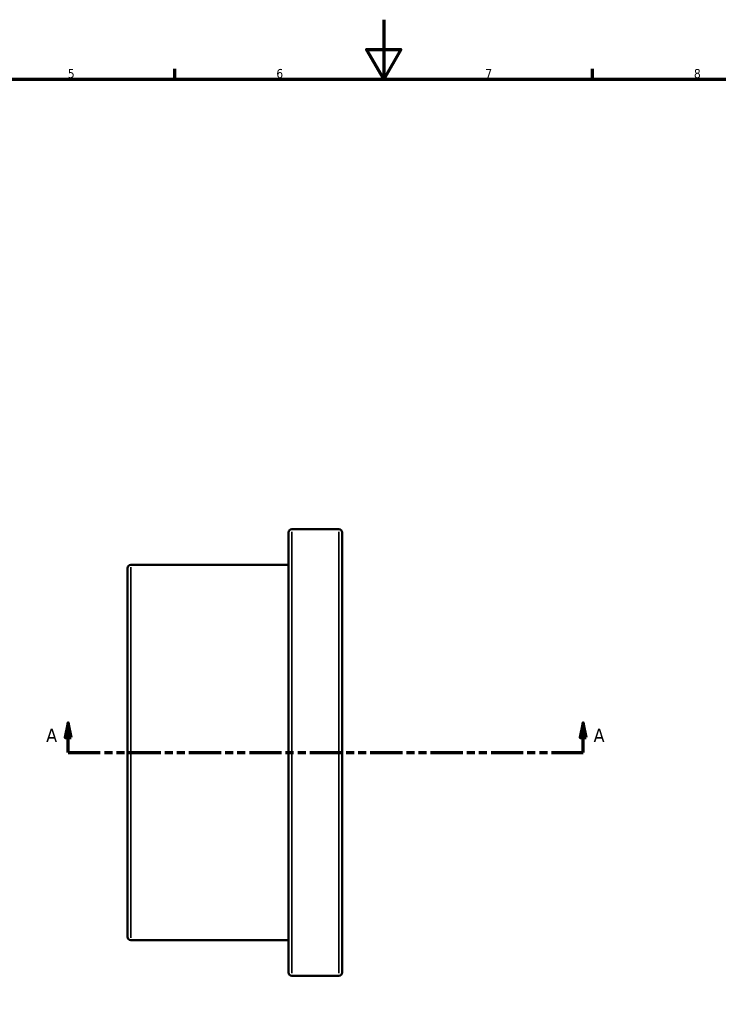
# Model space of a CAD drawing. Header units: millimetres. Extents: x -50 to 886, y -101 to 852.
# Tile 3 of 4: x 298 to 533, y 263 to 594. Entities that reach past the tile are written whole.
import ezdxf

# ---------------------------------------------------------------- set-up
doc = ezdxf.new("R2010")
doc.units = ezdxf.units.MM
doc.linetypes.add('DOUBLE_DASH_CHAIN', pattern=[1.2403, 0.6614, -0.0827, 0.1654, -0.0827, 0.1654, -0.0827])
for name, color, linetype, lineweight in [('Border (ANSI)', 7, 'Continuous', 70), ('Section Line (ANSI)', 7, 'DOUBLE_DASH_CHAIN', 70), ('Visible (ANSI)', 7, 'Continuous', 50), ('Visible Narrow (ANSI)', 7, 'Continuous', 35)]:
    doc.layers.add(name, color=color, linetype=linetype, lineweight=lineweight)
doc.styles.add('Label Text (ANSI)', font='tahoma.ttf')
doc.styles.add('Note Text (ANSI)', font='tahoma.ttf')

# ---------------------------------------------------------------- blocks, each defined once
blk = doc.blocks.new('Borders Default Border')
at = {"layer": 'Border (ANSI)'}
for p, q in [((350.42, 574), (350.42, 577.45)), ((490.58, 574), (490.58, 577.45))]:
    blk.add_line(p, q, dxfattribs=at)
at = {"layer": 'Border (ANSI)', "flags": 128}
for points in [[(420.5, 594), (420.5, 574), (414.73, 584), (426.27, 584), (420.5, 574)], [(20, 20), (20, 574), (821, 574), (821, 20), (20, 20)]]:
    blk.add_lwpolyline(points, dxfattribs=at)
at = {"layer": 'Border (ANSI)', "char_height": 3.05, "attachment_point": 7, "style": 'Note Text (ANSI)'}
for s, insert in [('5', (314.48, 574.34)), ('6', (384.49, 574.34)), ('7', (454.6, 574.4)), ('8', (524.63, 574.33))]:
    blk.add_mtext(s, dxfattribs=dict(at, insert=insert))
blk = doc.blocks.new('2dTransSection0')
at = {"layer": 'Section Line (ANSI)', "linetype": 'Continuous'}
for p, q in [((314.58, 357.93), (313.58, 352.93)), ((314.58, 352.93), (314.58, 357.93)), ((315.58, 352.93), (314.58, 357.93)), ((487.48, 357.93), (486.48, 352.93)), ((487.48, 352.93), (487.48, 357.93)), ((488.48, 352.93), (487.48, 357.93)), ((313.58, 352.93), (315.58, 352.93)), ((314.58, 347.93), (314.58, 352.93)), ((486.48, 352.93), (488.48, 352.93)), ((487.48, 347.93), (487.48, 352.93)), ((314.58, 347.93), (325.26, 347.93)), ((476.8, 347.93), (487.48, 347.93))]:
    blk.add_line(p, q, dxfattribs=at)
at = {"layer": 'Section Line (ANSI)', "linetype": 'DOUBLE_DASH_CHAIN', "ltscale": 16.349199}
blk.add_line((314.58, 347.93), (487.48, 347.93), dxfattribs=at)
at = {"layer": 'Section Line (ANSI)', "linetype": 'Continuous', "flags": 128}
for points in [[(315.58, 352.93), (314.58, 357.93), (313.58, 352.93), (315.58, 352.93)], [(488.48, 352.93), (487.48, 357.93), (486.48, 352.93), (488.48, 352.93)]]:
    blk.add_lwpolyline(points, dxfattribs=at)
at = {"layer": 'Section Line (ANSI)'}
for points in [[(315.58, 352.93), (314.58, 357.93), (313.58, 352.93), (315.58, 352.93)], [(488.48, 352.93), (487.48, 357.93), (486.48, 352.93), (488.48, 352.93)]]:
    blk.add_solid(points, dxfattribs=at)
at = {"layer": 'Section Line (ANSI)', "char_height": 4.57, "attachment_point": 7, "style": 'Label Text (ANSI)'}
for insert in [(307.22, 351.43), (490.95, 351.43)]:
    blk.add_mtext('A', dxfattribs=dict(at, insert=insert))

msp = doc.modelspace()

# ---------------------------------------------------------------- linework, layer by layer
at = {"layer": 'Visible (ANSI)'}
for p, q in [((388.5312, 274.0274), (388.5312, 421.8274)), ((405.4312, 422.9274), (389.6312, 422.9274)), ((406.5312, 421.8274), (406.5312, 274.0274)), ((388.5312, 410.9274), (335.6312, 410.9274)), ((334.5312, 286.0274), (334.5312, 409.8274)), ((388.5312, 284.9274), (335.6312, 284.9274)), ((405.4312, 272.9274), (389.6312, 272.9274))]:
    msp.add_line(p, q, dxfattribs=at)
for centre, start, end in [((389.6312, 421.8274), 90, 180), ((405.4312, 421.8274), 0, 90), ((335.6312, 409.8274), 90, 180), ((335.6312, 286.0274), 180, 270), ((389.6312, 274.0274), 180, 270), ((405.4312, 274.0274), 270, 0)]:
    msp.add_arc(centre, 1.1, start, end, dxfattribs=at)
at = {"layer": 'Visible Narrow (ANSI)'}
for p, q in [((389.6312, 422.004), (389.6312, 273.8507)), ((405.4312, 273.8507), (405.4312, 422.004)), ((335.6312, 410.1517), (335.6312, 285.703))]:
    msp.add_line(p, q, dxfattribs=at)

# ---------------------------------------------------------------- block references
msp.add_blockref('Borders Default Border', (0, 0))
at = {"layer": 'Section Line (ANSI)'}
msp.add_blockref('2dTransSection0', (0, 0), dxfattribs=at)

doc.saveas('drawing.dxf')
